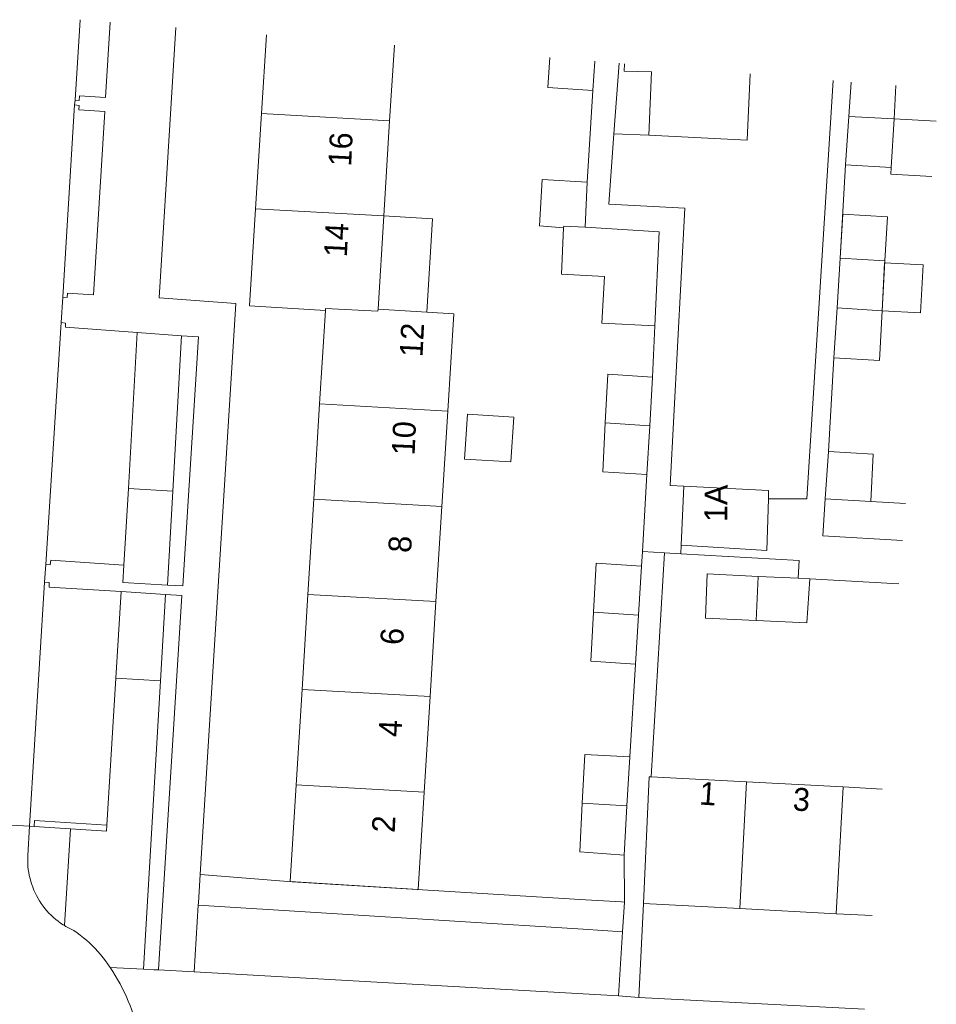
# Model space of a CAD drawing. Header units: metres. Extents: x 118564 to 118730, y 521231 to 521357.
# Tile 4 of 4: x 118670 to 118730, y 521287 to 521352. Entities that reach past the tile are written whole.
import ezdxf

# ---------------------------------------------------------------- set-up
doc = ezdxf.new("R2010")
doc.units = ezdxf.units.M
doc.header["$LTSCALE"] = 0.001
doc.header["$MEASUREMENT"] = 0
for name, color, linetype, lineweight in [('B-BH-GR-BEPLANTING_CULTUUR_HEESTERS-GV', 96, 'Continuous', 0), ('B-BH-GR-BEPLANTING_CULTUUR_VASTE PLANT-GV', 96, 'Continuous', 0), ('B-BH-GR-GRAS_KRUIDENRIJK-GV', 96, 'Continuous', 0), ('B-BH-OG-BEBOUWING_OVERKAPPING-GV', 6, 'Continuous', 0), ('B-BH-OG-GEBOUWINSTALLATIE-LUIFEL-GV', 7, 'Continuous', 0), ('B-BH-OG-TERREIN_ONBEGROEID_ERF-GV', 9, 'Continuous', 0), ('B-BH-OG-TERREIN_ONBEGROEID_GESLOTENVERHARDING-GV', 9, 'Continuous', 0), ('B-BH-OG-TOPOGRAFIE_HUISNUMMER-T', 7, 'Continuous', 0), ('B-BH-OG-TOPOGRAFIE_PAND-GV', 1, 'Continuous', 0), ('B-BH-OG-TOPOGRAFIE_TERREIN_SPEELTUIN-GV', 9, 'Continuous', 0), ('B-BH-VH-VERHARDING_OPEN-GV', 7, 'Continuous', 0)]:
    doc.layers.add(name, color=color, linetype=linetype, lineweight=lineweight)
doc.styles.add('Style-WORKING', font='WORKING.shx')

msp = doc.modelspace()

# ---------------------------------------------------------------- linework, layer by layer
at = {"layer": 'B-BH-GR-BEPLANTING_CULTUUR_HEESTERS-GV', "flags": 128}
for points in [[(118677.363, 521321.282), (118680.279, 521321.115), (118680.852, 521331.297), (118677.95, 521331.5)], [(118680.852, 521331.297), (118680.279, 521321.115), (118679.933, 521314.952), (118680.931, 521314.894), (118681.971, 521331.219)], [(118679.933, 521314.952), (118680.279, 521321.115), (118677.363, 521321.282), (118677.074, 521316.256), (118677.008, 521315.122)], [(118676.549, 521308.852), (118679.468, 521308.672), (118679.799, 521314.33), (118676.9, 521314.524)], [(118679.345, 521289.718), (118680.864, 521314.258), (118679.799, 521314.33), (118679.468, 521308.672), (118678.361, 521289.769), (118679.038, 521289.734)], [(118676.162, 521289.884), (118678.361, 521289.769), (118679.468, 521308.672), (118676.549, 521308.852), (118675.953, 521299.214), (118675.929, 521298.827), (118673.562, 521298.974), (118673.168, 521292.633), (118673.262, 521292.575), (118673.437, 521292.476), (118673.616, 521292.385), (118673.799, 521292.3), (118674.004, 521292.156), (118674.214, 521291.998), (118674.419, 521291.834), (118674.619, 521291.664), (118674.814, 521291.488), (118675.003, 521291.306), (118675.187, 521291.119), (118675.365, 521290.926), (118675.537, 521290.727), (118675.703, 521290.524), (118675.862, 521290.315), (118676.015, 521290.102)], [(118673.168, 521292.633), (118673.562, 521298.974), (118671.194, 521299.121), (118670.891, 521299.139), (118670.777, 521297.234), (118670.771, 521297.114), (118670.768, 521296.913), (118670.773, 521296.712), (118670.786, 521296.511), (118670.807, 521296.311), (118670.836, 521296.112), (118670.873, 521295.914), (118670.918, 521295.718), (118670.97, 521295.523), (118671.03, 521295.331), (118671.098, 521295.141), (118671.173, 521294.955), (118671.255, 521294.771), (118671.345, 521294.591), (118671.442, 521294.415), (118671.546, 521294.242), (118671.656, 521294.074), (118671.773, 521293.91), (118671.897, 521293.751), (118672.027, 521293.597), (118672.162, 521293.449), (118672.304, 521293.306), (118672.451, 521293.168), (118672.603, 521293.037), (118672.761, 521292.912), (118672.923, 521292.793), (118673.09, 521292.681)]]:
    msp.add_lwpolyline(points, close=True, dxfattribs=at)
at = {"layer": 'B-BH-GR-BEPLANTING_CULTUUR_VASTE PLANT-GV', "flags": 128}
msp.add_lwpolyline([(118709.485, 521288.02), (118709.753, 521292.225), (118707.177, 521292.386), (118681.949, 521293.963), (118681.683, 521289.586)], close=True, dxfattribs=at)
at = {"layer": 'B-BH-GR-GRAS_KRUIDENRIJK-GV', "flags": 128}
msp.add_lwpolyline([(118718.125, 521348.462), (118717.915, 521344.126), (118711.485, 521344.438), (118709.182, 521344.532), (118708.852, 521339.914), (118713.826, 521339.664), (118712.866, 521321.475), (118713.767, 521321.429), (118719.33, 521321.145), (118719.313, 521320.603), (118721.829, 521320.601), (118723.55, 521348.024)], dxfattribs=at)
at = {"layer": 'B-BH-OG-BEBOUWING_OVERKAPPING-GV', "flags": 128}
msp.add_lwpolyline([(118699.403, 521323.212), (118702.432, 521323.02), (118702.619, 521325.963), (118699.589, 521326.156)], close=True, dxfattribs=at)
at = {"layer": 'B-BH-OG-GEBOUWINSTALLATIE-LUIFEL-GV', "flags": 128}
for points in [[(118724.019, 521336.38), (118726.936, 521336.201), (118727.114, 521339.096), (118724.187, 521339.276)], [(118693.727, 521333.045), (118696.92, 521332.847), (118697.297, 521338.953), (118694.104, 521339.15)], [(118726.76, 521332.935), (118729.277, 521332.799), (118729.446, 521335.936), (118726.929, 521336.072)]]:
    msp.add_lwpolyline(points, close=True, dxfattribs=at)
at = {"layer": 'B-BH-OG-TERREIN_ONBEGROEID_ERF-GV', "flags": 128}
for points in [[(118680.466, 521351.508), (118679.388, 521333.772), (118684.406, 521333.403), (118682.075, 521295.983), (118688.108, 521295.491), (118707.319, 521294.321), (118709.679, 521294.177), (118709.876, 521294.165), (118709.858, 521297.255), (118707.546, 521297.424), (118706.953, 521297.468), (118707.113, 521300.659), (118707.272, 521303.85), (118710.23, 521303.691), (118710.605, 521309.772), (118707.682, 521309.967), (118707.85, 521313.176), (118708.018, 521316.385), (118710.994, 521316.19), (118711.051, 521317.161), (118711.347, 521322.19), (118708.459, 521322.368), (118708.619, 521325.577), (118708.778, 521328.786), (118711.719, 521328.573), (118711.877, 521331.956), (118708.403, 521332.118), (118708.569, 521335.181), (118705.753, 521335.34), (118705.894, 521338.372), (118704.318, 521338.496), (118704.495, 521341.546), (118707.436, 521341.368), (118707.807, 521347.365), (118704.866, 521347.578), (118704.977, 521349.526)], [(118694.797, 521350.349), (118694.49, 521345.378), (118694.104, 521339.15), (118693.727, 521333.045), (118698.687, 521332.738), (118698.292, 521326.35), (118697.906, 521320.102), (118697.52, 521313.874), (118697.135, 521307.636), (118696.748, 521301.378), (118696.353, 521294.994), (118687.97, 521295.512), (118688.361, 521301.85), (118688.746, 521308.098), (118689.13, 521314.326), (118689.516, 521320.584), (118689.901, 521326.823), (118690.278, 521332.941), (118685.303, 521333.248), (118685.701, 521339.626), (118686.09, 521345.863), (118686.412, 521351.027)], [(118727.666, 521347.691), (118727.545, 521345.507), (118730.317, 521345.352)], [(118730.024, 521341.731), (118727.343, 521341.88), (118727.368, 521342.325), (118724.374, 521342.502), (118724.019, 521336.38), (118726.936, 521336.201), (118726.76, 521332.935), (118726.584, 521329.669), (118723.605, 521329.854), (118723.257, 521323.714), (118726.18, 521323.537), (118726.021, 521320.437), (118728.291, 521320.304)], [(118728.291, 521320.304), (118726.021, 521320.437), (118726.021, 521320.434), (118723.044, 521320.612), (118722.877, 521318.173), (118728.095, 521317.88)], [(118727.865, 521315.031), (118722.02, 521315.362), (118721.842, 521312.472), (118718.512, 521312.623), (118715.181, 521312.774), (118715.305, 521315.681), (118718.649, 521315.522), (118721.272, 521315.398), (118721.327, 521316.572), (118713.575, 521317.009), (118712.511, 521317.069), (118711.631, 521302.384), (118717.884, 521302.051), (118724.207, 521301.715), (118726.777, 521301.578)], [(118726.106, 521293.285), (118723.763, 521293.41), (118717.44, 521293.748), (118711.117, 521294.086), (118710.825, 521287.909), (118725.609, 521287.148)]]:
    msp.add_lwpolyline(points, dxfattribs=at)
msp.add_lwpolyline([(118681.949, 521293.963), (118707.177, 521292.386), (118709.753, 521292.225), (118709.876, 521294.165), (118709.679, 521294.177), (118707.319, 521294.321), (118688.108, 521295.491), (118682.075, 521295.983), (118681.959, 521294.125)], close=True, dxfattribs=at)
at = {"layer": 'B-BH-OG-TERREIN_ONBEGROEID_GESLOTENVERHARDING-GV', "flags": 128}
msp.add_lwpolyline([(118709.884, 521349.129), (118709.864, 521348.651), (118711.658, 521348.6), (118711.485, 521344.438), (118717.915, 521344.126), (118718.125, 521348.462)], dxfattribs=at)
at = {"layer": 'B-BH-OG-TOPOGRAFIE_PAND-GV', "flags": 128}
for points in [[(118686.412, 521351.027), (118686.09, 521345.863), (118694.49, 521345.378), (118694.797, 521350.349)], [(118704.977, 521349.526), (118704.866, 521347.578), (118707.807, 521347.365), (118707.926, 521349.287)], [(118724.739, 521347.927), (118724.587, 521345.658), (118727.545, 521345.507), (118727.666, 521347.691)], [(118730.317, 521345.352), (118727.545, 521345.507), (118727.368, 521342.325), (118727.343, 521341.88), (118730.024, 521341.731)], [(118726.777, 521301.578), (118724.207, 521301.715), (118723.763, 521293.41), (118726.106, 521293.285)]]:
    msp.add_lwpolyline(points, dxfattribs=at)
for points in [[(118694.104, 521339.15), (118694.49, 521345.378), (118686.09, 521345.863), (118685.701, 521339.626)], [(118727.545, 521345.507), (118724.587, 521345.658), (118724.374, 521342.502), (118727.368, 521342.325)], [(118705.894, 521338.372), (118705.899, 521338.487), (118707.294, 521338.408), (118707.436, 521341.368), (118704.495, 521341.546), (118704.318, 521338.496)], [(118690.278, 521332.941), (118690.286, 521333.071), (118693.719, 521332.915), (118693.727, 521333.045), (118694.104, 521339.15), (118685.701, 521339.626), (118685.303, 521333.248)], [(118711.877, 521331.956), (118712.164, 521338.106), (118708.693, 521338.319), (118707.294, 521338.408), (118705.899, 521338.487), (118705.894, 521338.372), (118705.753, 521335.34), (118708.569, 521335.181), (118708.403, 521332.118)], [(118726.76, 521332.935), (118726.936, 521336.201), (118724.019, 521336.38), (118723.812, 521333.117)], [(118698.292, 521326.35), (118698.687, 521332.738), (118693.727, 521333.045), (118693.719, 521332.915), (118690.286, 521333.071), (118690.278, 521332.941), (118689.901, 521326.823)], [(118726.76, 521332.935), (118723.812, 521333.117), (118723.605, 521329.854), (118726.584, 521329.669)], [(118708.619, 521325.577), (118711.533, 521325.382), (118711.719, 521328.573), (118708.778, 521328.786)], [(118697.906, 521320.102), (118698.292, 521326.35), (118689.901, 521326.823), (118689.516, 521320.584)], [(118711.347, 521322.19), (118711.533, 521325.382), (118708.619, 521325.577), (118708.459, 521322.368)], [(118726.021, 521320.437), (118726.18, 521323.537), (118723.257, 521323.714), (118723.044, 521320.612), (118726.021, 521320.434)], [(118719.313, 521320.603), (118719.33, 521321.145), (118713.767, 521321.429), (118713.593, 521317.568), (118719.209, 521317.216)], [(118697.52, 521313.874), (118697.906, 521320.102), (118689.516, 521320.584), (118689.13, 521314.326)], [(118707.85, 521313.176), (118710.8, 521312.981), (118710.994, 521316.19), (118708.018, 521316.385)], [(118718.512, 521312.623), (118718.649, 521315.522), (118715.305, 521315.681), (118715.181, 521312.774)], [(118722.02, 521315.362), (118721.272, 521315.398), (118718.649, 521315.522), (118718.512, 521312.623), (118721.842, 521312.472)], [(118697.135, 521307.636), (118697.52, 521313.874), (118689.13, 521314.326), (118688.746, 521308.098)], [(118710.605, 521309.772), (118710.8, 521312.981), (118707.85, 521313.176), (118707.682, 521309.967)], [(118696.748, 521301.378), (118697.135, 521307.636), (118688.746, 521308.098), (118688.361, 521301.85)], [(118707.113, 521300.659), (118710.044, 521300.473), (118710.23, 521303.691), (118707.272, 521303.85)], [(118696.748, 521301.378), (118688.361, 521301.85), (118687.97, 521295.512), (118696.353, 521294.994)], [(118711.117, 521294.086), (118717.44, 521293.748), (118717.884, 521302.051), (118711.631, 521302.384), (118711.507, 521302.384)], [(118723.763, 521293.41), (118724.207, 521301.715), (118717.884, 521302.051), (118717.44, 521293.748)], [(118709.858, 521297.255), (118710.044, 521300.473), (118707.113, 521300.659), (118706.953, 521297.468), (118707.546, 521297.424)]]:
    msp.add_lwpolyline(points, close=True, dxfattribs=at)
at = {"layer": 'B-BH-OG-TOPOGRAFIE_TERREIN_SPEELTUIN-GV', "flags": 128}
msp.add_lwpolyline([(118709.523, 521349.158), (118709.182, 521344.532), (118708.852, 521339.914), (118713.826, 521339.664), (118712.866, 521321.475), (118713.767, 521321.429), (118719.33, 521321.145), (118719.313, 521320.603), (118721.829, 521320.601), (118723.55, 521348.024)], dxfattribs=at)
at = {"layer": 'B-BH-VH-VERHARDING_OPEN-GV', "flags": 128}
for points in [[(118665.697, 521299.439), (118670.891, 521299.139), (118671.871, 521315.132), (118671.954, 521316.289), (118672.961, 521332.162), (118673.065, 521333.824), (118673.836, 521346.43), (118673.877, 521346.732), (118674.207, 521352.015)], [(118676.174, 521351.856), (118675.864, 521346.907), (118674.162, 521347.015), (118674.147, 521346.708), (118673.877, 521346.732), (118673.836, 521346.43), (118674.133, 521346.391), (118674.123, 521346.095), (118675.811, 521345.99), (118675.069, 521333.984), (118673.37, 521334.085), (118673.352, 521333.807), (118673.065, 521333.824), (118672.961, 521332.162), (118673.247, 521332.124), (118673.239, 521331.858), (118677.95, 521331.5), (118680.852, 521331.297), (118681.971, 521331.219), (118680.931, 521314.894), (118679.933, 521314.952), (118677.008, 521315.122), (118677.074, 521316.256), (118672.281, 521316.592), (118672.245, 521316.277), (118671.954, 521316.289), (118671.871, 521315.132), (118672.164, 521315.109), (118672.164, 521314.816), (118676.9, 521314.524), (118679.799, 521314.33), (118680.864, 521314.258), (118679.345, 521289.718), (118681.683, 521289.586), (118681.949, 521293.963), (118681.959, 521294.125), (118682.075, 521295.983), (118684.406, 521333.403), (118679.388, 521333.772), (118680.466, 521351.508)], [(118674.207, 521352.015), (118673.877, 521346.732), (118674.147, 521346.708), (118674.162, 521347.015), (118675.864, 521346.907), (118676.174, 521351.856)], [(118707.926, 521349.287), (118707.807, 521347.365), (118707.436, 521341.368), (118707.294, 521338.408), (118708.693, 521338.319), (118712.164, 521338.106), (118711.877, 521331.956), (118711.719, 521328.573), (118711.533, 521325.382), (118711.347, 521322.19), (118711.051, 521317.161), (118712.511, 521317.069), (118713.575, 521317.009), (118713.593, 521317.568), (118713.767, 521321.429), (118712.866, 521321.475), (118713.826, 521339.664), (118708.852, 521339.914), (118709.182, 521344.532), (118711.485, 521344.438), (118711.658, 521348.6), (118709.864, 521348.651), (118709.884, 521349.129)], [(118723.55, 521348.024), (118721.829, 521320.601), (118719.313, 521320.603), (118719.209, 521317.216), (118713.593, 521317.568), (118713.575, 521317.009), (118721.327, 521316.572), (118721.272, 521315.398), (118722.02, 521315.362), (118727.865, 521315.031)], [(118728.095, 521317.88), (118722.877, 521318.173), (118723.044, 521320.612), (118723.257, 521323.714), (118723.605, 521329.854), (118723.812, 521333.117), (118724.019, 521336.38), (118724.374, 521342.502), (118724.587, 521345.658), (118724.739, 521347.927)], [(118677.475, 521287.385), (118677.358, 521287.677), (118677.234, 521287.966), (118677.102, 521288.251), (118676.962, 521288.533), (118676.816, 521288.811), (118676.663, 521289.085), (118676.503, 521289.356), (118676.336, 521289.622), (118676.162, 521289.884), (118676.015, 521290.102), (118675.862, 521290.315), (118675.703, 521290.524), (118675.537, 521290.727), (118675.365, 521290.926), (118675.187, 521291.119), (118675.003, 521291.306), (118674.814, 521291.488), (118674.619, 521291.664), (118674.419, 521291.834), (118674.214, 521291.998), (118674.004, 521292.156), (118673.799, 521292.3), (118673.616, 521292.385), (118673.437, 521292.476), (118673.262, 521292.575), (118673.168, 521292.633), (118673.09, 521292.681), (118672.923, 521292.793), (118672.761, 521292.912), (118672.603, 521293.037), (118672.451, 521293.168), (118672.304, 521293.306), (118672.162, 521293.449), (118672.027, 521293.597), (118671.897, 521293.751), (118671.773, 521293.91), (118671.656, 521294.074), (118671.546, 521294.242), (118671.442, 521294.415), (118671.345, 521294.591), (118671.255, 521294.771), (118671.173, 521294.955), (118671.098, 521295.141), (118671.03, 521295.331), (118670.97, 521295.523), (118670.918, 521295.718), (118670.873, 521295.914), (118670.836, 521296.112), (118670.807, 521296.311), (118670.786, 521296.511), (118670.773, 521296.712), (118670.768, 521296.913), (118670.771, 521297.114), (118670.777, 521297.234), (118670.891, 521299.139), (118665.697, 521299.439)], [(118725.609, 521287.148), (118710.825, 521287.909), (118709.485, 521288.02), (118681.683, 521289.586), (118679.345, 521289.718), (118679.038, 521289.734), (118678.361, 521289.769), (118676.162, 521289.884), (118676.336, 521289.622), (118676.503, 521289.356), (118676.663, 521289.085), (118676.816, 521288.811), (118676.962, 521288.533), (118677.102, 521288.251), (118677.234, 521287.966), (118677.358, 521287.677), (118677.475, 521287.385), (118677.585, 521287.091), (118677.687, 521286.794), (118677.709, 521286.724), (118685.259, 521286.457), (118723.98, 521284.364), (118725.378, 521284.288)]]:
    msp.add_lwpolyline(points, dxfattribs=at)
for points in [[(118674.133, 521346.391), (118673.836, 521346.43), (118673.065, 521333.824), (118673.352, 521333.807), (118673.37, 521334.085), (118675.069, 521333.984), (118675.811, 521345.99), (118674.123, 521346.095)], [(118677.074, 521316.256), (118677.363, 521321.282), (118677.95, 521331.5), (118673.239, 521331.858), (118673.247, 521332.124), (118672.961, 521332.162), (118671.954, 521316.289), (118672.245, 521316.277), (118672.281, 521316.592)], [(118711.117, 521294.086), (118711.507, 521302.384), (118711.631, 521302.384), (118712.511, 521317.069), (118711.051, 521317.161), (118710.994, 521316.19), (118710.8, 521312.981), (118710.605, 521309.772), (118710.23, 521303.691), (118710.044, 521300.473), (118709.858, 521297.255), (118709.876, 521294.165), (118709.753, 521292.225), (118709.485, 521288.02), (118710.825, 521287.909)], [(118671.194, 521299.121), (118671.214, 521299.512), (118675.953, 521299.214), (118676.549, 521308.852), (118676.9, 521314.524), (118672.164, 521314.816), (118672.164, 521315.109), (118671.871, 521315.132), (118670.891, 521299.139)], [(118671.194, 521299.121), (118673.562, 521298.974), (118675.929, 521298.827), (118675.953, 521299.214), (118671.214, 521299.512)]]:
    msp.add_lwpolyline(points, close=True, dxfattribs=at)

# ---------------------------------------------------------------- texts
at = {"layer": 'B-BH-OG-TOPOGRAFIE_HUISNUMMER-T', "color": 7, "linetype": 'Continuous', "lineweight": 0, "style": 'Style-WORKING'}
for s, rotation, p in [('16', 87.2, (118691.962, 521342.368)), ('14', 87.2, (118691.682, 521336.422)), ('12', 87.2, (118696.641, 521329.869)), ('10', 87.5, (118696.123, 521323.432)), ('1A', 89.3, (118716.608, 521319.077)), ('8', 87, (118695.892, 521317.039)), ('6', 87.2, (118695.372, 521310.998)), ('4', 87.2, (118695.261, 521304.965)), ('1', 356.2, (118714.751, 521300.57)), ('3', 356.4, (118720.879, 521300.184)), ('2', 87.3, (118694.819, 521298.691))]:
    msp.add_text(s, height=1.5, rotation=rotation, dxfattribs=at).set_placement(p)

doc.saveas('drawing.dxf')
